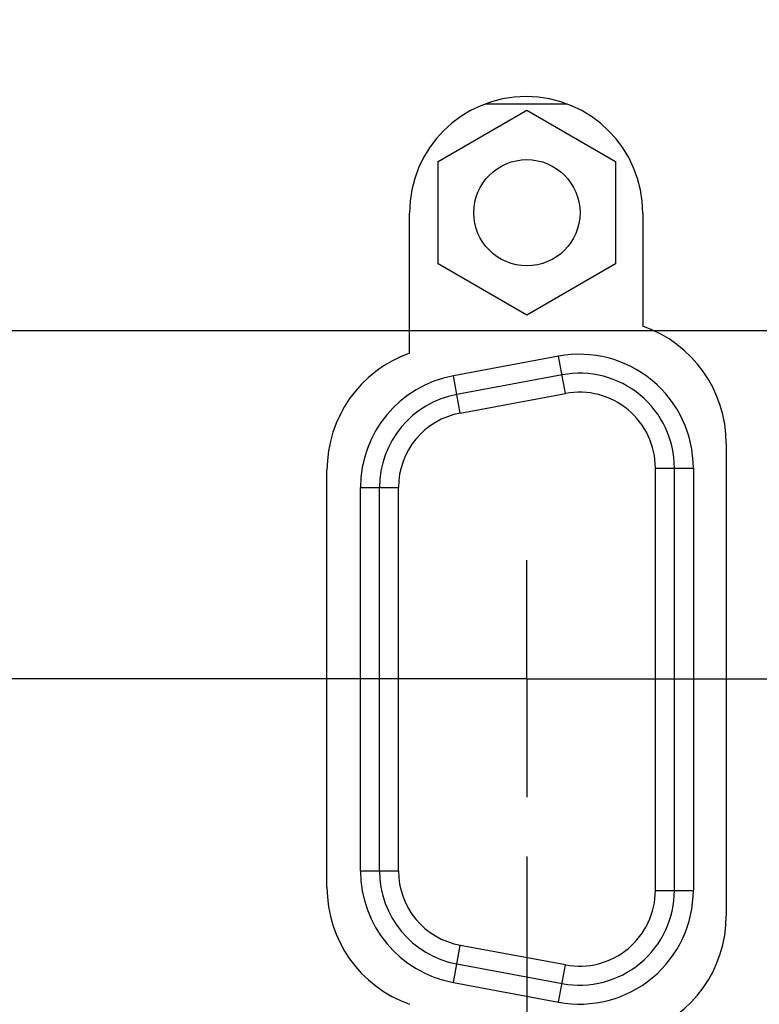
# Model space of a CAD drawing. Header units: inches. Extents: x 0 to 34, y 0 to 22.
# Tile 17 of 71: x 7.451 to 8.23, y 15.466 to 16.505. Entities that reach past the tile are written whole.
import ezdxf

# ---------------------------------------------------------------- set-up
doc = ezdxf.new("R2010")
doc.units = ezdxf.units.IN
doc.header["$LTSCALE"] = 1.87
doc.header["$MEASUREMENT"] = 0
doc.linetypes.add('CENTER', pattern=[0.6, 0.375, -0.075, 0.075, -0.075])
doc.layers.get('0').update_dxf_attribs({"linetype": 'CONTINUOUS'})
doc.layers.add('DEFAULT_1', color=7, linetype='CENTER')
doc.layers.add('DIMENSIONS', color=7, linetype='CONTINUOUS')
doc.styles.get("Standard").update_dxf_attribs({"font": 'txt', "width": 0.8})
doc.dimstyles.new('DIMSTYLE_1', dxfattribs={"dimtxt": 0.125, "dimasz": 0.18, "dimexe": 0.125, "dimexo": 0.0625, "dimgap": 0.09, "dimtad": 0, "dimtih": 1, "dimtoh": 1, "dimzin": 4, "dimdsep": 46, "dimtxsty": 'STANDARD', "dimblk": '_FILLED', "dimblk1": '_FILLED', "dimblk2": '_FILLED', "dimcen": 0.09, "dimadec": 0, "dimazin": 0, "dimtp": 0.01, "dimtm": 0.01, "dimtfac": 1, "dimtofl": 0, "dimtmove": 0, "dimatfit": 3, "dimldrblk": '_FILLED', "dimfxl": 1, "dimtolj": 1, "dimtzin": 4, "dimarcsym": 0})

# ---------------------------------------------------------------- blocks, each defined once
blk = doc.blocks.new('*D16')
at = {"layer": 'DIMENSIONS', "color": 2, "linetype": 'CONTINUOUS'}
blk.add_line((7.9853, 15.622), (7.9853, 14.0749), dxfattribs=at)
at = {"layer": 'DIMENSIONS', "color": 2, "linetype": 'CONTINUOUS', "insert": (7.9228, 14.0124), "char_height": 0.125, "width": 1.125, "attachment_point": 3, "rotation": 90, "line_spacing_factor": 0.9}
blk.add_mtext('1.97{\\Ftxt.shx;\\W1.000000;\\H0.125000; }[50.1]', dxfattribs=at)
blk = doc.blocks.new('_FILLED')
at = {"color": 0, "linetype": 'BYBLOCK'}
blk.add_solid([(0, 0), (-1, 0.1736), (-1, -0.1736)], dxfattribs=at)
blk = doc.blocks.new('*D17')
at = {"layer": 'DIMENSIONS', "color": 2, "linetype": 'CONTINUOUS'}
blk.add_line((8.7553, 15.622), (8.7553, 14.0749), dxfattribs=at)
at = {"layer": 'DIMENSIONS', "color": 2, "linetype": 'CONTINUOUS', "insert": (8.6928, 14.0124), "char_height": 0.125, "width": 1.125, "attachment_point": 3, "rotation": 90, "line_spacing_factor": 0.9}
blk.add_mtext('2.74{\\Ftxt.shx;\\W1.000000;\\H0.125000; }[69.7]', dxfattribs=at)
blk = doc.blocks.new('*D26')
at = {"layer": 'DIMENSIONS', "color": 2, "linetype": 'CONTINUOUS'}
blk.add_line((19.0763, 15.455), (19.0763, 14.0749), dxfattribs=at)
at = {"layer": 'DIMENSIONS', "color": 2, "linetype": 'CONTINUOUS', "insert": (19.0138, 14.0124), "char_height": 0.125, "width": 1.325, "attachment_point": 3, "rotation": 90, "line_spacing_factor": 0.9}
blk.add_mtext('13.06{\\Ftxt.shx;\\W1.000000;\\H0.125000; }[331.8]', dxfattribs=at)
blk = doc.blocks.new('*D27')
at = {"layer": 'DIMENSIONS', "color": 2, "linetype": 'CONTINUOUS'}
blk.add_line((20.1763, 15.455), (20.1763, 14.0749), dxfattribs=at)
at = {"layer": 'DIMENSIONS', "color": 2, "linetype": 'CONTINUOUS', "insert": (20.1138, 14.0124), "char_height": 0.125, "width": 1.325, "attachment_point": 3, "rotation": 90, "line_spacing_factor": 0.9}
blk.add_mtext('14.16{\\Ftxt.shx;\\W1.000000;\\H0.125000; }[359.8]', dxfattribs=at)
blk = doc.blocks.new('*D33')
at = {"layer": 'DIMENSIONS', "color": 2, "linetype": 'CONTINUOUS'}
for p, q in [((5.727, 16.1766), (5.6732, 16.009)), ((9.4977, 16.1766), (5.727, 16.1766)), ((5.6732, 16.009), (5.3248, 16.009))]:
    blk.add_line(p, q, dxfattribs=at)
at = {"layer": 'DIMENSIONS', "color": 2, "linetype": 'CONTINUOUS', "insert": (5.2623, 16.0715), "char_height": 0.125, "width": 1.125, "attachment_point": 3, "line_spacing_factor": 0.9}
blk.add_mtext('1.41{\\Ftxt.shx;\\W1.000000;\\H0.125000; }[35.9]', dxfattribs=at)
blk = doc.blocks.new('*D37')
at = {"layer": 'DIMENSIONS', "color": 2, "linetype": 'CONTINUOUS'}
blk.add_line((9.3187, 17.0056), (5.3248, 17.0056), dxfattribs=at)
at = {"layer": 'DIMENSIONS', "color": 2, "linetype": 'CONTINUOUS', "insert": (5.2623, 17.0681), "char_height": 0.125, "width": 0.925, "attachment_point": 3, "line_spacing_factor": 0.9}
blk.add_mtext('2.24{\\Ftxt.shx;\\W1.000000;\\H0.125000; }[57]', dxfattribs=at)
blk = doc.blocks.new('*D39')
at = {"layer": 'DIMENSIONS', "color": 2, "linetype": 'CONTINUOUS'}
blk.add_line((10.1887, 18.0266), (5.3248, 18.0266), dxfattribs=at)
at = {"layer": 'DIMENSIONS', "color": 2, "linetype": 'CONTINUOUS', "insert": (5.2623, 18.0891), "char_height": 0.125, "width": 1.125, "attachment_point": 3, "line_spacing_factor": 0.9}
blk.add_mtext('3.26{\\Ftxt.shx;\\W1.000000;\\H0.125000; }[82.9]', dxfattribs=at)

msp = doc.modelspace()

# ---------------------------------------------------------------- linework, layer by layer
at = {"color": 7, "linetype": 'CONTINUOUS'}
for p, q in [((7.8919, 16.3551), (7.9854, 16.4091)), ((8.0275, 16.4156), (7.9416, 16.4156)), ((7.9854, 16.4091), (8.0789, 16.3551)), ((7.8919, 16.2471), (7.8919, 16.3551)), ((8.0789, 16.3551), (8.0789, 16.2471)), ((7.8616, 16.153), (7.8616, 16.3006)), ((8.1076, 16.3006), (8.1076, 16.1813)), ((7.9854, 16.1931), (7.8919, 16.2471)), ((8.0789, 16.2471), (7.9854, 16.1931)), ((8.0189, 16.1498), (7.9079, 16.1291)), ((8.0262, 16.1104), (8.0189, 16.1498)), ((7.9152, 16.0898), (7.9079, 16.1291)), ((8.0226, 16.1301), (7.9116, 16.1094)), ((7.9152, 16.0898), (8.0262, 16.1104)), ((8.1956, 16.0576), (8.1956, 15.5596)), ((7.7746, 15.5896), (7.7746, 16.0296)), ((8.1209, 15.5864), (8.1209, 16.0318)), ((8.1209, 16.0318), (8.1609, 16.0318)), ((8.1409, 15.5864), (8.1409, 16.0318)), ((8.1609, 16.0318), (8.1609, 15.5864)), ((7.8099, 15.6071), (7.8099, 16.0111)), ((7.8099, 16.0111), (7.8499, 16.0111)), ((7.8299, 15.6071), (7.8299, 16.0111)), ((7.8499, 15.6071), (7.8499, 16.0111)), ((7.8099, 15.6071), (7.8499, 15.6071)), ((8.1209, 15.5864), (8.1609, 15.5864)), ((7.9079, 15.4891), (7.9152, 15.5284)), ((8.0262, 15.5078), (7.9152, 15.5284)), ((7.9116, 15.5088), (8.0226, 15.4881)), ((8.0189, 15.4684), (8.0262, 15.5078)), ((7.9079, 15.4891), (8.0189, 15.4684))]:
    msp.add_line(p, q, dxfattribs=at)
msp.add_circle((7.9854, 16.3011), 0.056, dxfattribs=at)
for centre, radius, start, end in [((7.9846, 16.3006), 0.123, 0, 180), ((8.0646, 16.0576), 0.131, 0, 70.8378), ((7.9056, 16.0296), 0.131, 109.6259, 180), ((8.0409, 16.0318), 0.12, 0, 100.5475), ((7.9299, 16.0111), 0.12, 100.5475, 180), ((8.0409, 16.0318), 0.1, 0, 100.5475), ((7.9299, 16.0111), 0.1, 100.5475, 180), ((8.0409, 16.0318), 0.08, 0, 100.5475), ((7.9299, 16.0111), 0.08, 100.5475, 180), ((7.9299, 15.6071), 0.12, 180, 259.4525), ((7.9299, 15.6071), 0.1, 180, 259.4525), ((7.9299, 15.6071), 0.08, 180, 259.4525), ((7.9056, 15.5896), 0.131, 180, 250.3741), ((8.0409, 15.5864), 0.12, 259.4525, 360), ((8.0409, 15.5864), 0.1, 259.4525, 360), ((8.0409, 15.5864), 0.08, 259.4525, 360), ((8.0646, 15.5596), 0.131, 289.1622, 360)]:
    msp.add_arc(centre, radius, start, end, dxfattribs=at)
at = {"layer": 'DEFAULT_1', "color": 7, "linetype": 'CENTER'}
for q in [(7.9853, 15.9347), (7.1407, 15.8096), (7.9853, 15.6845), (8.6302, 15.8096)]:
    msp.add_line((7.9853, 15.8096), q, dxfattribs=at)

# ---------------------------------------------------------------- dimensions: what is measured, and where the dimension line sits
at = {"layer": 'DIMENSIONS', "color": 2, "linetype": 'CONTINUOUS'}
for feature_location, offset, dtype, origin, picture, middle in [((10.1887, 18.0266), (-4.8639, 0), 0, (10.2512, 14.7624), '*D39', (4.6998, 18.0266)), ((9.3187, 17.0056), (-3.9939, 0), 0, (9.3812, 14.7624), '*D37', (4.7998, 17.0056)), ((9.4977, 16.1766), (-4.1729, -0.1676), 0, (9.5602, 14.7624), '*D33', (4.6998, 16.009)), ((7.9853, 15.622), (0, -1.5471), 1, (6.0123, 15.6845), '*D16', (7.9853, 13.4499)), ((8.7553, 15.622), (0, -1.5471), 1, (6.0123, 15.6845), '*D17', (8.7553, 13.4499)), ((19.0763, 15.455), (0, -1.3802), 1, (6.0123, 15.5175), '*D26', (19.0763, 13.3499)), ((20.1763, 15.455), (0, -1.3802), 1, (6.0123, 15.5175), '*D27', (20.1763, 13.3499))]:
    dim = msp.add_ordinate_dim(feature_location=feature_location, offset=offset, dtype=dtype, origin=origin, dimstyle='DIMSTYLE_1', override={"dimtad": 1, "dimtih": 0, "dimtoh": 0}, dxfattribs=at)
    dim.commit()
    dim.dimension.update_dxf_attribs({"geometry": picture, "text_midpoint": middle})

doc.saveas('drawing.dxf')
